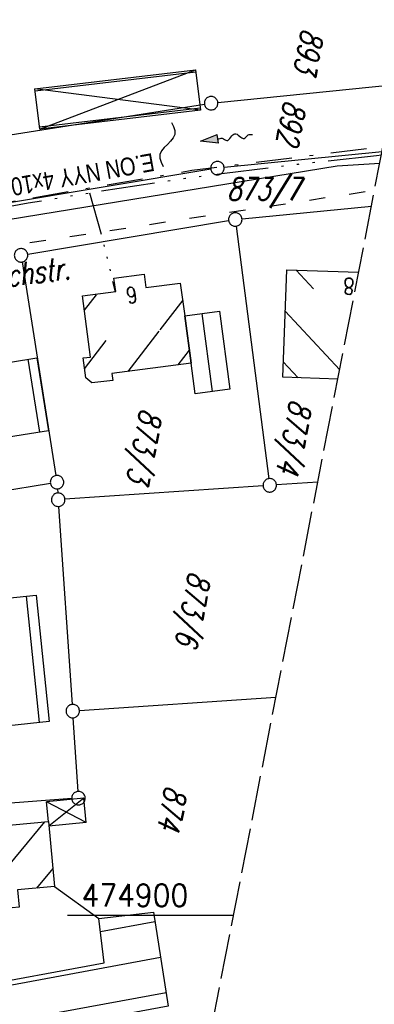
# Model space of a CAD drawing. Extents: x 511826 to 512284, y 474581 to 475544.
# Tile 12 of 29: x 512146 to 512185, y 474890 to 475000. Entities that reach past the tile are written whole.
import ezdxf
from ezdxf.enums import TextEntityAlignment as Align

# ---------------------------------------------------------------- set-up
doc = ezdxf.new("R2010")
doc.units = 0
doc.header["$LTSCALE"] = 10
doc.header["$MEASUREMENT"] = 0
for name, pattern in [('ACAD_ISO03W100', [30, 12, -18]), ('ACAD_ISO14W100', [25.5, 12, -3, 0.5, -3, 0.5, -3, 0.5, -3]), ('LT00', [0]), ('LT08', [0.42, 0.2, -0.1, 0.02, -0.1]), ('LT14', [0.6, 0.5, -0.1])]:
    doc.linetypes.add(name, pattern=pattern)
doc.layers.get('0').update_dxf_attribs({"linetype": 'LT00'})
for name, color, linetype in [('--FLIEßRICHTPFEIL', 180, 'Continuous'), ('--WASSER_NUTZUNG', 180, 'Continuous'), ('ABWASSERLTG', 24, 'LT00'), ('DFK_BEB_SCHR', 254, 'LT00'), ('DFK_BEBAUUNG', 250, 'LT00'), ('DFK_BES-WEGE', 255, 'LT00'), ('DFK_FLUR_NR', 250, 'LT00'), ('DFK_GZPKT', 250, 'LT00'), ('DFK_KATASTER', 250, 'LT00'), ('DFK_NUTZUNG', 250, 'LT00'), ('STROM_TEXT', 80, 'Continuous'), ('STROM_UNTER', 80, 'LT08'), ('TELEKOM', 210, 'ACAD_ISO14W100'), ('V90_RASTER', 250, 'LT00'), ('WASSERLTG', 130, 'ACAD_ISO03W100')]:
    doc.layers.add(name, color=color, linetype=linetype)
doc.layers.add('-BLATT_90-RAND', color=7, linetype='LT14', plot=False)
doc.styles.get("Standard").update_dxf_attribs({"font": 'romans.shx'})
doc.styles.add('Versorgungsltg', font='ARIAL.TTF', dxfattribs={"width": 0.8, "height": 2})

# ---------------------------------------------------------------- blocks, each defined once
blk = doc.blocks.new('SYMB7010')
at = {"color": 0, "linetype": 'ByBlock'}
for points in [[(-0.031408, 0.499213), (-0.093728, 0.49134), (-0.15457, 0.475719), (-0.212975, 0.452595), (-0.268021, 0.422333), (-0.31884, 0.385411), (-0.36463, 0.342411), (-0.40467, 0.29401), (-0.438329, 0.240973), (-0.465074, 0.184136), (-0.484486, 0.124395), (-0.496256, 0.062692), (-0.5002, 0)], [(-0.5002, 0), (-0.496256, -0.062692), (-0.484486, -0.124395), (-0.465075, -0.184136), (-0.438329, -0.240973), (-0.404671, -0.29401), (-0.36463, -0.342411), (-0.31884, -0.385411), (-0.268021, -0.422333), (-0.212975, -0.452595), (-0.154571, -0.475719), (-0.093728, -0.49134), (-0.031408, -0.499213), (0.031408, -0.499213)], [(0.5002, 0), (0.496256, 0.062692), (0.484485, 0.124395), (0.465074, 0.184136), (0.438329, 0.240973), (0.40467, 0.29401), (0.36463, 0.342411), (0.31884, 0.385411), (0.268021, 0.422333), (0.212975, 0.452595), (0.15457, 0.475719), (0.093728, 0.49134), (0.031408, 0.499213), (-0.031408, 0.499213)], [(0.031408, -0.499213), (0.093728, -0.491341), (0.15457, -0.475719), (0.212975, -0.452595), (0.268021, -0.422333), (0.31884, -0.385411), (0.36463, -0.342411), (0.404671, -0.294011), (0.438329, -0.240974), (0.465075, -0.184136), (0.484486, -0.124395), (0.496256, -0.062692), (0.500201, 0)]]:
    blk.add_lwpolyline(points, dxfattribs=at)
blk = doc.blocks.new('FLIEßRICHTPFEIL')
at = {"layer": '--FLIEßRICHTPFEIL'}
blk.add_hatch(color=256, dxfattribs=at).paths.add_polyline_path([(-1.95, 0.4875), (-1.95, -0.4875), (0, 0)])
for p, q in [((-1.95, 0.4875), (-1.95, -0.4875)), ((-1.95, 0.4875), (0, 0)), ((0, 0), (-1.95, -0.4875))]:
    blk.add_line(p, q, dxfattribs=at)
at = {"layer": '--FLIEßRICHTPFEIL', "start_tangent": (-1, 0), "end_tangent": (-1, 0)}
blk.add_spline([(-1.95, 0), (-2.4375, 0), (-2.925, 0.325), (-3.4125, 0), (-3.9, -0.325), (-4.3875, 0), (-4.875, 0.325), (-5.3625, 0), (-5.85, 0)], degree=3, dxfattribs=at)
blk = doc.blocks.new('SYMB7251')
at = {"color": 0, "linetype": 'ByBlock'}
for points in [[(-0.25, 0), (-0.208333, 0.028889), (-0.166667, 0.051111), (-0.125, 0.06), (-0.083333, 0.051111), (-0.041667, 0.028889), (0, 0)], [(0, 0), (0.041667, -0.028889), (0.083333, -0.051111), (0.125, -0.06), (0.166667, -0.051111), (0.208333, -0.028889), (0.25, 0)]]:
    blk.add_lwpolyline(points, dxfattribs=at)

msp = doc.modelspace()

# ---------------------------------------------------------------- linework, layer by layer
at = {"layer": '-BLATT_90-RAND'}
msp.add_lwpolyline([(512002.38, 475543.56), (511825.98, 474635.53), (512107.72, 474580.8), (512284.11, 475488.83), (512002.38, 475543.56)], dxfattribs=at)
at = {"layer": 'ABWASSERLTG', "flags": 128}
msp.add_lwpolyline([(512088.78, 474966.09), (512134.12, 474975.88), (512181.27, 474983.58), (512186.02, 474983.87)], dxfattribs=at)
at = {"layer": 'DFK_BEB_SCHR'}
for p, q in [((512165.53, 474994.04), (512147.63, 474991.92)), ((512148.11, 474987.95), (512166.01, 474990.07)), ((512178.64, 474969.88), (512176.7, 474971.97)), ((512154.41, 474969.19), (512153.09, 474967.48)), ((512164.06, 474968.61), (512161.53, 474965.32)), ((512167.37, 474958.42), (512166.23, 474967.14)), ((512175.49, 474967.4), (512181.55, 474960.86)), ((512161.39, 474965.15), (512157.94, 474960.66)), ((512153.13, 474960.97), (512155.55, 474964.12)), ((512163.55, 474961.39), (512164.8, 474963.02)), ((512148.13, 474953.9), (512146.85, 474962.03)), ((512176.93, 474959.96), (512175.27, 474961.74)), ((512148.11, 474921.51), (512146.64, 474935.61)), ((512141.78, 474902.1), (512148.7, 474910.43)), ((512149.59, 474905.24), (512147.77, 474903.04)), ((512160.97, 474899.29), (512154.89, 474898.16)), ((512140.1, 474891.36), (512161.6, 474895.34)), ((512162.22, 474891.38), (512140.84, 474887.43))]:
    msp.add_line(p, q, dxfattribs=at)
at = {"layer": 'DFK_BEBAUUNG'}
for p, q in [((512148.14, 474987.67), (512165.5, 474994.31)), ((512166.04, 474989.79), (512147.6, 474992.18)), ((512153.06, 474913.08), (512148.87, 474912.68)), ((512153.3, 474910.38), (512148.87, 474912.68)), ((512149.11, 474910.47), (512148.87, 474912.68)), ((512153.06, 474913.08), (512149.16, 474909.95)), ((512153.3, 474910.38), (512153.06, 474913.08)), ((512153.3, 474910.38), (512149.16, 474909.95))]:
    msp.add_line(p, q, dxfattribs=at)
for points in [[(512166.04, 474989.79, 0), (512148.14, 474987.67, 0), (512147.6, 474992.18, 0), (512165.5, 474994.31, 0), (512166.04, 474989.79, 0)], [(512164.99, 474961.58, 0), (512156.16, 474960.43, 0), (512156.26, 474959.65, 0), (512153.95, 474959.39, 0), (512153.26, 474959.94, 0), (512152.98, 474962.19, 0), (512153.78, 474962.27, 0), (512152.88, 474969.09, 0), (512156.6, 474969.56, 0), (512156.4, 474971.05, 0), (512159.77, 474971.5, 0), (512159.96, 474970.03, 0), (512163.79, 474970.52, 0), (512164.3, 474966.88, 0), (512164.99, 474961.58, 0)], [(512175.21, 474960.02, 0), (512175.66, 474972.01, 0), (512183.66, 474971.73, 0)], [(512164.99, 474961.58, 0), (512164.3, 474966.88, 0), (512168.16, 474967.4, 0), (512169.32, 474958.68, 0), (512165.44, 474958.16, 0), (512164.99, 474961.58, 0)], [(512147.82, 474962.19, 0), (512149.1, 474954.05, 0), (512143.19, 474953.12, 0), (512141.91, 474961.23, 0), (512147.82, 474962.19, 0)], [(512181.34, 474959.81, 0), (512175.21, 474960.02, 0)], [(512139.12, 474920.57, 0), (512138.75, 474924.13, 0), (512137.65, 474934.67, 0), (512147.72, 474935.72, 0), (512149.19, 474921.62, 0), (512139.12, 474920.57, 0)], [(512149.78, 474903.23, 0), (512145.66, 474902.85, 0), (512145.84, 474900.93, 0), (512141.92, 474900.56, 0), (512141.75, 474902.49, 0), (512130.46, 474901.47, 0), (512129.84, 474908.7, 0), (512149.11, 474910.47, 0), (512149.78, 474903.23, 0)], [(512162.46, 474889.9, 0), (512141.12, 474885.95, 0), (512140, 474891.88, 0), (512155.31, 474894.72, 0), (512154.71, 474899.65, 0), (512160.8, 474900.37, 0), (512162.46, 474889.9, 0)]]:
    msp.add_polyline3d(points, dxfattribs=at)
at = {"layer": 'DFK_KATASTER'}
for p, q in [((512167.98, 474990.65), (512187.72, 474992.65)), ((512095.31, 474979.26), (512166.49, 474990.45)), ((512186.27, 474985.16), (512168.68, 474983.4)), ((512167.19, 474983.21), (512093.39, 474970.86)), ((512170.67, 474977.68), (512185.09, 474979.11)), ((512146.79, 474973.73), (512169.18, 474977.49)), ((512170.02, 474976.87), (512173.66, 474948.7)), ((512146.17, 474972.87), (512149.94, 474949.05)), ((512126.15, 474944.46), (512149.32, 474948.19)), ((512150.11, 474947.56), (512150.14, 474947.11)), ((512173.01, 474947.91), (512150.94, 474946.41)), ((512179.11, 474948.32), (512174.51, 474948.01)), ((512150.24, 474945.61), (512151.76, 474923.54)), ((512152.56, 474922.84), (512174.45, 474924.35)), ((512152.4, 474913.83), (512151.86, 474922.04)), ((512151.7, 474913.03), (512125.67, 474911.12))]:
    msp.add_line(p, q, dxfattribs=at)
at = {"layer": 'DFK_NUTZUNG'}
msp.add_line((512149.78, 474903.23), (512154.71, 474899.65), dxfattribs=at)
at = {"layer": 'STROM_UNTER', "ltscale": 2, "flags": 128}
msp.add_lwpolyline([(512130.8, 474977.17), (512165.08, 474983.09), (512186.21, 474985.73)], dxfattribs=at)
at = {"layer": 'TELEKOM', "ltscale": 0.05, "flags": 128}
msp.add_lwpolyline([(512092.24, 474969.67), (512095.16, 474970.46), (512107.68, 474972.63), (512121.32, 474975.13), (512138.72, 474977.96), (512146.86, 474979.46), (512154.4, 474980.7), (512164.39, 474982.2), (512168.72, 474982.77), (512176.95, 474983.79), (512185.66, 474984.75), (512186.2, 474984.8)], dxfattribs=at)
at = {"layer": 'TELEKOM', "ltscale": 0.04, "flags": 128}
msp.add_lwpolyline([(512153.69, 474980.58), (512155.19, 474975.19), (512156.52, 474969.55)], dxfattribs=at)
at = {"layer": 'V90_RASTER'}
msp.add_line((512169.72, 474900), (512151.22, 474900), dxfattribs=at)
at = {"layer": 'WASSERLTG', "ltscale": 0.015, "flags": 128}
msp.add_lwpolyline([(512184.4, 474980.68), (512126.83, 474971.92), (512110.75, 474969.5), (512088.58, 474965.7)], dxfattribs=at)
msp.add_lwpolyline([(512184.4, 474980.68), (512126.83, 474971.92), (512110.75, 474969.5), (512088.58, 474965.7)], dxfattribs=at)

# ---------------------------------------------------------------- block references
at = {"layer": '--FLIEßRICHTPFEIL', "rotation": 187.4747099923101}
msp.add_blockref('FLIEßRICHTPFEIL', (512166.04, 474986.34), dxfattribs=at)
at = {"layer": '--WASSER_NUTZUNG', "xscale": 10.00000000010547, "yscale": 9.99999999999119, "zscale": 10, "rotation": 259.0065000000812}
msp.add_blockref('SYMB7251', (512162.35, 474985.98), dxfattribs=at)
at = {"layer": 'DFK_GZPKT', "xscale": 1.499999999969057, "yscale": 1.5, "zscale": 1.5, "rotation": 251.2881100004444}
for p in [(512167.23, 474990.57), (512167.93, 474983.33), (512169.92, 474977.61), (512146.05, 474973.61), (512150.06, 474948.31), (512173.76, 474947.96), (512150.19, 474946.36), (512151.81, 474922.79), (512152.45, 474913.08)]:
    msp.add_blockref('SYMB7010', p, dxfattribs=at)

# ---------------------------------------------------------------- texts
at = {"layer": 'DFK_BEBAUUNG', "width": 0.8}
for s, rotation, p in [('8', -182.0088, (512183.22, 474971.04)), ('6', -169.991, (512158.84, 474970.18))]:
    msp.add_text(s, height=1.8, rotation=rotation, dxfattribs=at).set_placement(p)
at = {"layer": 'DFK_BES-WEGE', "oblique": 13.754, "width": 0.75}
msp.add_text('Bachstr.', height=2.5, rotation=7.3059, dxfattribs=at).set_placement((512141.37, 474969.68))
at = {"layer": 'DFK_FLUR_NR', "oblique": 13.754, "width": 0.75}
for s, rotation, p in [('893', 259.0065, (512177.36, 474998.97)), ('892', 259.0065, (512175.41, 474991)), ('873/7', -0.0003, (512169.01, 474979.75)), ('873/4', 259.0065, (512176.06, 474957.63)), ('873/3', 259.0065, (512159.37, 474956.62)), ('873/6', 259.0065, (512164.78, 474938.45)), ('874', 259.0065, (512162.16, 474914.57))]:
    msp.add_text(s, height=2.5, rotation=rotation, dxfattribs=at).set_placement(p)
at = {"layer": 'STROM_TEXT', "style": 'Versorgungsltg', "width": 0.8}
msp.add_text('E.ON NYY 4x10 m. ON verlegt', height=2, rotation=190.1128, dxfattribs=at).set_placement((512145.65, 474982.34), align=Align.CENTER)
at = {"layer": 'V90_RASTER', "width": 0.924}
msp.add_text(' 474900', height=2.5, rotation=359.9989, dxfattribs=at).set_placement((512151.22, 474901))

doc.saveas('drawing.dxf')
